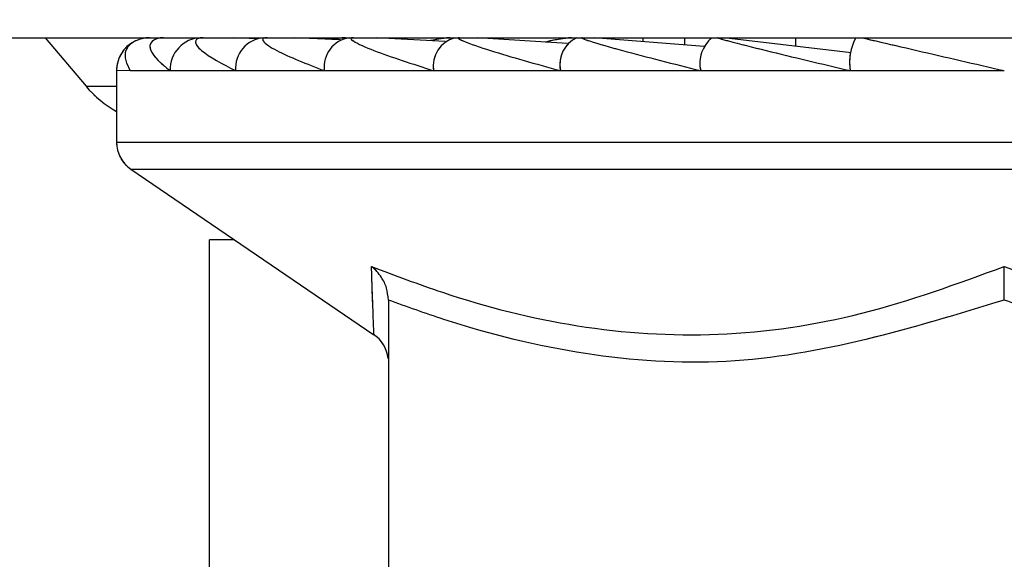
# Paper-space layout 'Sheet9' of a CAD drawing. Header units: inches. Extents: x 2.34 to 9.39, y 0.52 to 7.47.
# Tile 9 of 32: x 4.1972 to 4.2221, y 2.3618 to 2.3755. Entities that reach past the tile are written whole.
import ezdxf

# ---------------------------------------------------------------- set-up
doc = ezdxf.new("R2010")
doc.units = ezdxf.units.IN
doc.header["$MEASUREMENT"] = 0
doc.linetypes.add('PHANTOM', pattern=[0.49999999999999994, 0.25, -0.05, 0.05, -0.05, 0.05, -0.05])
doc.layers.add('FORMAT', color=7, linetype='Continuous')
doc.styles.add('SLDTEXTSTYLE0', font='TXT', dxfattribs={"width": 0.75})
doc.dimstyles.new('SLDDIMSTYLE11', dxfattribs={"dimtxt": 0.1041666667, "dimasz": 0.13, "dimexe": 0, "dimexo": 0.0625, "dimgap": 0.0260416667, "dimtad": 0, "dimtih": 1, "dimtoh": 1, "dimdec": 1, "dimlfac": 18, "dimrnd": 1e-09, "dimzin": 12, "dimdsep": 46, "dimtxsty": 'SLDTEXTSTYLE0', "dimsah": 1, "dimcen": 0.09, "dimadec": 0, "dimazin": 3, "dimtfac": 1, "dimtdec": 1, "dimtofl": 0, "dimtmove": 0, "dimatfit": 3, "dimfxl": 1, "dimfrac": 2, "dimtolj": 1, "dimtzin": 12, "dimarcsym": 0})

# ---------------------------------------------------------------- blocks, each defined once
blk = doc.blocks.new('_D_76')
at = {"layer": 'FORMAT', "color": 7}
for p, q in [((5.9691685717, 6.7509256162), (3.1807116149, 6.7509256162)), ((3.3057116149, 6.7509256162), (3.3057116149, 5.1785009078)), ((3.1517764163, 5.1573782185), (3.1200923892, 5.1573782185)), ((3.1200923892, 5.1573782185), (3.1200923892, 4.9918689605)), ((3.4596467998, 5.1573782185), (3.4913308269, 5.1573782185)), ((3.4913308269, 5.1573782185), (3.4913308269, 4.9918689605)), ((3.1200923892, 4.9918689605), (3.1517764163, 4.9918689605)), ((3.4913308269, 4.9918689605), (3.4596467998, 4.9918689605)), ((3.3057116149, 1.986126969), (3.3057116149, 4.8318573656)), ((4.0575565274, 1.986126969), (3.1807116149, 1.986126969))]:
    blk.add_line(p, q, dxfattribs=at)
for points in [[(3.3057116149, 6.7509256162), (3.2857116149, 6.6209256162), (3.3257116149, 6.6209256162)], [(3.3057116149, 1.986126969), (3.3257116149, 2.116126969), (3.2857116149, 2.116126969)]]:
    blk.add_solid(points, dxfattribs=at)
at = {"layer": 'FORMAT', "color": 7, "char_height": 0.1041666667, "attachment_point": 1, "style": 'SLDTEXTSTYLE0'}
for s, insert in [('2178', (3.1517764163, 5.1261468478)), ('85.8', (3.1710665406, 4.9661352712))]:
    blk.add_mtext(s, dxfattribs=dict(at, insert=insert))
blk = doc.blocks.new('_D_78')
at = {"layer": 'FORMAT', "color": 7}
for p, q in [((4.8515722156, 5.7140035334), (3.5529575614, 5.7140035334)), ((3.6779575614, 5.7140035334), (3.6779575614, 4.5406452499)), ((3.5240223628, 4.5195225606), (3.4923383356, 4.5195225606)), ((3.4923383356, 4.5195225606), (3.4923383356, 4.3540133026)), ((3.8318927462, 4.5195225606), (3.8635767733, 4.5195225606)), ((3.8635767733, 4.5195225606), (3.8635767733, 4.3540133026)), ((3.4923383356, 4.3540133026), (3.5240223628, 4.3540133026)), ((3.8635767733, 4.3540133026), (3.8318927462, 4.3540133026)), ((3.6779575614, 1.986126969), (3.6779575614, 4.1940017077)), ((4.0575565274, 1.986126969), (3.5529575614, 1.986126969))]:
    blk.add_line(p, q, dxfattribs=at)
for points in [[(3.6779575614, 5.7140035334), (3.6579575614, 5.5840035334), (3.6979575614, 5.5840035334)], [(3.6779575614, 1.986126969), (3.6979575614, 2.116126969), (3.6579575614, 2.116126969)]]:
    blk.add_solid(points, dxfattribs=at)
at = {"layer": 'FORMAT', "color": 7, "char_height": 0.1041666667, "attachment_point": 1, "style": 'SLDTEXTSTYLE0'}
for s, insert in [('1704', (3.5240223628, 4.4882911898)), ('67.1', (3.543312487, 4.3282796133))]:
    blk.add_mtext(s, dxfattribs=dict(at, insert=insert))

psp = doc.layouts.new('Sheet9')

# ---------------------------------------------------------------- linework, layer by layer
at = {"color": 7, "linetype": 'Continuous', "lineweight": 25}
for p, q in [((4.1839454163, 2.3750158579), (4.4061676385, 2.3750158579)), ((4.1978343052, 2.3750158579), (4.1988663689, 2.3737858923)), ((4.2031995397, 2.3749905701), (4.2026068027, 2.3750158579)), ((4.2053151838, 2.3749613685), (4.2041380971, 2.3750158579)), ((4.2079685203, 2.3749241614), (4.206216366, 2.3750158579)), ((4.2110730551, 2.3748727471), (4.2087784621, 2.3750158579)), ((4.2145351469, 2.3747922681), (4.2117465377, 2.3750158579)), ((4.2122003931, 2.3750158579), (4.2122003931, 2.3749794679)), ((4.2129795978, 2.3750158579), (4.2129795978, 2.3749169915)), ((4.2140371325, 2.3750158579), (4.2140371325, 2.3748321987)), ((4.2182562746, 2.3746377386), (4.2150304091, 2.3750158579)), ((4.2168511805, 2.3750158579), (4.2168511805, 2.3748024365)), ((4.1996398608, 2.3741825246), (4.1996398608, 2.3723712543)), ((4.1999816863, 2.3741825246), (4.2009967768, 2.3741825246)), ((4.2009967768, 2.3741825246), (4.2026542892, 2.3741825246)), ((4.2026542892, 2.3741825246), (4.2049038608, 2.3741825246)), ((4.2049038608, 2.3741825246), (4.2076771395, 2.3741825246)), ((4.2076771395, 2.3741825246), (4.2108898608, 2.3741825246)), ((4.2108898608, 2.3741825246), (4.2144444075, 2.3741825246)), ((4.2144444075, 2.3741825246), (4.2182327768, 2.3741825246)), ((4.2182327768, 2.3741825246), (4.2221398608, 2.3741825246)), ((4.1988663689, 2.3737858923), (4.1996398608, 2.3737858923)), ((4.1996398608, 2.3723712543), (4.2446398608, 2.3723712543)), ((4.2000040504, 2.3716825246), (4.2061611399, 2.3674884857)), ((4.2000040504, 2.3716825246), (4.2442756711, 2.3716825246)), ((4.2019923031, 2.3560038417), (4.2019923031, 2.3698927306)), ((4.2026315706, 2.3698927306), (4.2019923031, 2.3698927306)), ((4.2065287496, 2.3683695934), (4.2065287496, 2.3547435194))]:
    psp.add_line(p, q, dxfattribs=at)
at = {"color": 7, "linetype": 'PHANTOM', "lineweight": 18}
for p, q in [((4.1839454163, 2.3750158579), (4.4061676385, 2.3750158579)), ((4.1839454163, 2.3750158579), (4.4061676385, 2.3750158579)), ((4.1839454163, 2.3750158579), (4.4061676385, 2.3750158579)), ((4.1978343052, 2.3750158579), (4.1988663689, 2.3737858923)), ((4.1978343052, 2.3750158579), (4.1988663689, 2.3737858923)), ((4.1978343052, 2.3750158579), (4.1988663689, 2.3737858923)), ((4.2031995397, 2.3749905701), (4.2026068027, 2.3750158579)), ((4.2031995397, 2.3749905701), (4.2026068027, 2.3750158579)), ((4.2031995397, 2.3749905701), (4.2026068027, 2.3750158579)), ((4.2053151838, 2.3749613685), (4.2041380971, 2.3750158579)), ((4.2053151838, 2.3749613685), (4.2041380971, 2.3750158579)), ((4.2053151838, 2.3749613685), (4.2041380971, 2.3750158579)), ((4.2079685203, 2.3749241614), (4.206216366, 2.3750158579)), ((4.2079685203, 2.3749241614), (4.206216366, 2.3750158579)), ((4.2079685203, 2.3749241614), (4.206216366, 2.3750158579)), ((4.2110730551, 2.3748727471), (4.2087784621, 2.3750158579)), ((4.2110730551, 2.3748727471), (4.2087784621, 2.3750158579)), ((4.2110730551, 2.3748727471), (4.2087784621, 2.3750158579)), ((4.2145351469, 2.3747922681), (4.2117465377, 2.3750158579)), ((4.2145351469, 2.3747922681), (4.2117465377, 2.3750158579)), ((4.2145351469, 2.3747922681), (4.2117465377, 2.3750158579)), ((4.2122003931, 2.3750158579), (4.2122003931, 2.3749794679)), ((4.2122003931, 2.3750158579), (4.2122003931, 2.3749794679)), ((4.2122003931, 2.3750158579), (4.2122003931, 2.3749794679)), ((4.2129795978, 2.3750158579), (4.2129795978, 2.3749169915)), ((4.2129795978, 2.3750158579), (4.2129795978, 2.3749169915)), ((4.2129795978, 2.3750158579), (4.2129795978, 2.3749169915)), ((4.2140371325, 2.3750158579), (4.2140371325, 2.3748321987)), ((4.2140371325, 2.3750158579), (4.2140371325, 2.3748321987)), ((4.2140371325, 2.3750158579), (4.2140371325, 2.3748321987)), ((4.2182562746, 2.3746377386), (4.2150304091, 2.3750158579)), ((4.2182562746, 2.3746377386), (4.2150304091, 2.3750158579)), ((4.2182562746, 2.3746377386), (4.2150304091, 2.3750158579)), ((4.2168511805, 2.3750158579), (4.2168511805, 2.3748024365)), ((4.2168511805, 2.3750158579), (4.2168511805, 2.3748024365)), ((4.2168511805, 2.3750158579), (4.2168511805, 2.3748024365)), ((4.1996398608, 2.3741825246), (4.1996398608, 2.3723712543)), ((4.1996398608, 2.3741825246), (4.1999816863, 2.3741825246)), ((4.1996398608, 2.3741825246), (4.1996398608, 2.3723712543)), ((4.1996398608, 2.3741825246), (4.1999816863, 2.3741825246)), ((4.1996398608, 2.3741825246), (4.1996398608, 2.3723712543)), ((4.1996398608, 2.3741825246), (4.1999816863, 2.3741825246)), ((4.1999816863, 2.3741825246), (4.2009967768, 2.3741825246)), ((4.1999816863, 2.3741825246), (4.2009967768, 2.3741825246)), ((4.1999816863, 2.3741825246), (4.2009967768, 2.3741825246)), ((4.2009967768, 2.3741825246), (4.2026542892, 2.3741825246)), ((4.2009967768, 2.3741825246), (4.2026542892, 2.3741825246)), ((4.2009967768, 2.3741825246), (4.2026542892, 2.3741825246)), ((4.2026542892, 2.3741825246), (4.2049038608, 2.3741825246)), ((4.2026542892, 2.3741825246), (4.2049038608, 2.3741825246)), ((4.2026542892, 2.3741825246), (4.2049038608, 2.3741825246)), ((4.2049038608, 2.3741825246), (4.2076771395, 2.3741825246)), ((4.2049038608, 2.3741825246), (4.2076771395, 2.3741825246)), ((4.2049038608, 2.3741825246), (4.2076771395, 2.3741825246)), ((4.2076771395, 2.3741825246), (4.2108898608, 2.3741825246)), ((4.2076771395, 2.3741825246), (4.2108898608, 2.3741825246)), ((4.2076771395, 2.3741825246), (4.2108898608, 2.3741825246)), ((4.2108898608, 2.3741825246), (4.2144444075, 2.3741825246)), ((4.2108898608, 2.3741825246), (4.2144444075, 2.3741825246)), ((4.2108898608, 2.3741825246), (4.2144444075, 2.3741825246)), ((4.2144444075, 2.3741825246), (4.2182327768, 2.3741825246)), ((4.2144444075, 2.3741825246), (4.2182327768, 2.3741825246)), ((4.2144444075, 2.3741825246), (4.2182327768, 2.3741825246)), ((4.2182327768, 2.3741825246), (4.2221398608, 2.3741825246)), ((4.2182327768, 2.3741825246), (4.2221398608, 2.3741825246)), ((4.2182327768, 2.3741825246), (4.2221398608, 2.3741825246)), ((4.1988663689, 2.3737858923), (4.1996398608, 2.3737858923)), ((4.1988663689, 2.3737858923), (4.1996398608, 2.3737858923)), ((4.1988663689, 2.3737858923), (4.1996398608, 2.3737858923)), ((4.1996398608, 2.3723712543), (4.2446398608, 2.3723712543)), ((4.1996398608, 2.3723712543), (4.2446398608, 2.3723712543)), ((4.1996398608, 2.3723712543), (4.2446398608, 2.3723712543)), ((4.2000040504, 2.3716825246), (4.2061611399, 2.3674884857)), ((4.2000040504, 2.3716825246), (4.2442756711, 2.3716825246)), ((4.2000040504, 2.3716825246), (4.2061611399, 2.3674884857)), ((4.2000040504, 2.3716825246), (4.2442756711, 2.3716825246)), ((4.2000040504, 2.3716825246), (4.2061611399, 2.3674884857)), ((4.2000040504, 2.3716825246), (4.2442756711, 2.3716825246)), ((4.2019923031, 2.3560038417), (4.2019923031, 2.3698927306)), ((4.2026315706, 2.3698927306), (4.2019923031, 2.3698927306)), ((4.2019923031, 2.3560038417), (4.2019923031, 2.3698927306)), ((4.2026315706, 2.3698927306), (4.2019923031, 2.3698927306)), ((4.2019923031, 2.3560038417), (4.2019923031, 2.3698927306)), ((4.2026315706, 2.3698927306), (4.2019923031, 2.3698927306)), ((4.2065287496, 2.3683695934), (4.2065287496, 2.3547435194)), ((4.2065287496, 2.3683695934), (4.2065287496, 2.3547435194)), ((4.2065287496, 2.3683695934), (4.2065287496, 2.3547435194))]:
    psp.add_line(p, q, dxfattribs=at)
at = {"color": 7, "linetype": 'Continuous', "lineweight": 25}
for centre, radius, start, end in [((4.2004731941, 2.3741825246), 0.0008333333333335, 117.2403338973, 180), ((4.2018057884, 2.3742068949), 0.0008093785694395, 91.8362067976, 181.7254354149), ((4.2034361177, 2.3742346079), 0.0007835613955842, 94.4019496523, 183.8112610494), ((4.2056545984, 2.3742686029), 0.0007556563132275, 98.5516865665, 186.5408743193), ((4.2084029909, 2.3743047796), 0.0007360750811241, 104.9746006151, 189.5605849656), ((4.2116190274, 2.3743387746), 0.0007457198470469, 114.7751405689, 192.0947570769), ((4.215267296, 2.3743664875), 0.0008432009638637, 129.6348606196, 192.6016969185), ((4.2195410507, 2.3743845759), 0.0013237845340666, 151.5183868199, 188.7794609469), ((4.2009942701, 2.3755714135), 0.002777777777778, 220, 240.8178710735), ((4.2004731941, 2.3723712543), 0.0008333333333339, 180, 235.7383925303), ((4.2056955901, 2.3668017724), 0.0008331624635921, 5.7006729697, 57.2272312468)]:
    psp.add_arc(centre, radius, start, end, dxfattribs=at)
at = {"color": 7, "linetype": 'PHANTOM', "lineweight": 18}
for centre, radius, start, end in [((4.2004731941, 2.3741825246), 0.0008333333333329, 117.2403338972, 180), ((4.2004731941, 2.3741825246), 0.0008333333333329, 117.2403338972, 180), ((4.2004731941, 2.3741825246), 0.0008333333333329, 117.2403338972, 180), ((4.2018057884, 2.3742068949), 0.0008093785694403, 91.8362067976, 181.7254354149), ((4.2018057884, 2.3742068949), 0.0008093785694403, 91.8362067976, 181.7254354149), ((4.2018057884, 2.3742068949), 0.0008093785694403, 91.8362067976, 181.7254354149), ((4.2034361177, 2.3742346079), 0.0007835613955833, 94.4019496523, 183.8112610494), ((4.2034361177, 2.3742346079), 0.0007835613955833, 94.4019496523, 183.8112610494), ((4.2034361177, 2.3742346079), 0.0007835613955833, 94.4019496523, 183.8112610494), ((4.2056545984, 2.3742686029), 0.0007556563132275, 98.5516865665, 186.5408743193), ((4.2056545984, 2.3742686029), 0.0007556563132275, 98.5516865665, 186.5408743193), ((4.2056545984, 2.3742686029), 0.0007556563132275, 98.5516865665, 186.5408743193), ((4.2084029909, 2.3743047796), 0.0007360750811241, 104.9746006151, 189.5605849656), ((4.2084029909, 2.3743047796), 0.0007360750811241, 104.9746006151, 189.5605849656), ((4.2084029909, 2.3743047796), 0.0007360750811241, 104.9746006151, 189.5605849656), ((4.2116190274, 2.3743387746), 0.0007457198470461, 114.7751405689, 192.094757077), ((4.2116190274, 2.3743387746), 0.0007457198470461, 114.7751405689, 192.094757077), ((4.2116190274, 2.3743387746), 0.0007457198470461, 114.7751405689, 192.094757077), ((4.215267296, 2.3743664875), 0.0008432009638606, 129.6348606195, 192.6016969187), ((4.215267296, 2.3743664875), 0.0008432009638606, 129.6348606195, 192.6016969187), ((4.215267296, 2.3743664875), 0.0008432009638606, 129.6348606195, 192.6016969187), ((4.2195410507, 2.3743845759), 0.0013237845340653, 151.5183868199, 188.779460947), ((4.2195410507, 2.3743845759), 0.0013237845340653, 151.5183868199, 188.779460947), ((4.2195410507, 2.3743845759), 0.0013237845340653, 151.5183868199, 188.779460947), ((4.2009942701, 2.3755714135), 0.002777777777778, 220, 240.8178710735), ((4.2009942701, 2.3755714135), 0.002777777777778, 220, 240.8178710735), ((4.2009942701, 2.3755714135), 0.002777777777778, 220, 240.8178710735), ((4.2004731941, 2.3723712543), 0.0008333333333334, 180, 235.7383925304), ((4.2004731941, 2.3723712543), 0.0008333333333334, 180, 235.7383925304), ((4.2004731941, 2.3723712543), 0.0008333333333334, 180, 235.7383925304), ((4.2056955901, 2.3668017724), 0.0008331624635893, 5.7006729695, 57.2272312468), ((4.2056955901, 2.3668017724), 0.0008331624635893, 5.7006729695, 57.2272312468), ((4.2056955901, 2.3668017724), 0.0008331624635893, 5.7006729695, 57.2272312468)]:
    psp.add_arc(centre, radius, start, end, dxfattribs=at)
at = {"color": 7, "linetype": 'Continuous', "lineweight": 25}
for points, knots in [([(4.200473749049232, 2.375015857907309), (4.200468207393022, 2.375015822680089), (4.200436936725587, 2.375015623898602), (4.200368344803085, 2.375010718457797), (4.200234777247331, 2.374986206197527), (4.199995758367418, 2.37488495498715), (4.199775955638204, 2.374613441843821), (4.199899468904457, 2.37435473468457), (4.199981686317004, 2.374182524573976)], [0, 0, 0, 0, 0.0042220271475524, 0.0238242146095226, 0.0559055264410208, 0.1434785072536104, 0.4298508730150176, 1, 1, 1, 1]), ([(4.200829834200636, 2.375015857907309), (4.200824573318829, 2.375015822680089), (4.200794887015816, 2.375015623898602), (4.200733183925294, 2.375010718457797), (4.200624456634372, 2.374986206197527), (4.200473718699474, 2.374884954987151), (4.200471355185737, 2.374613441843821), (4.200786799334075, 2.37435473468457), (4.200996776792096, 2.374182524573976)], [0, 0, 0, 0, 0.0042220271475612, 0.0238242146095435, 0.0559055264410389, 0.1434785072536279, 0.4298508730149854, 1, 1, 1, 1]), ([(4.201833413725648, 2.375015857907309), (4.201828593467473, 2.375015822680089), (4.201801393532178, 2.375015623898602), (4.201748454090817, 2.375010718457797), (4.201667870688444, 2.374986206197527), (4.201609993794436, 2.37488495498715), (4.201825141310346, 2.374613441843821), (4.202322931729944, 2.374354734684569), (4.202654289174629, 2.374182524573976)], [0, 0, 0, 0, 0.004222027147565, 0.0238242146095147, 0.0559055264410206, 0.1434785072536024, 0.429850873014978, 0.9999999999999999, 0.9999999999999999, 0.9999999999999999, 0.9999999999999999]), ([(4.203453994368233, 2.375015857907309), (4.203449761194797, 2.375015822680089), (4.203425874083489, 2.375015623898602), (4.203383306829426, 2.375010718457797), (4.203333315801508, 2.374986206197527), (4.203370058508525, 2.374884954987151), (4.203796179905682, 2.374613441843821), (4.204461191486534, 2.374354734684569), (4.204903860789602, 2.374182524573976)], [0, 0, 0, 0, 0.0042220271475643, 0.0238242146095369, 0.0559055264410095, 0.1434785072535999, 0.4298508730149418, 1, 1, 1, 1]), ([(4.205442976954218, 2.375015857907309), (4.205438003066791, 2.375015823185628), (4.205409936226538, 2.375015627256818), (4.205335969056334, 2.375010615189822), (4.20521946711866, 2.37499628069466), (4.205139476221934, 2.374979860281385), (4.205098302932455, 2.374971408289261)], [0, 0, 0, 0, 0.0469459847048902, 0.2649085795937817, 0.621630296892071, 0.9999999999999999, 0.9999999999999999, 0.9999999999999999, 0.9999999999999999]), ([(4.205642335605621, 2.375015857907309), (4.205638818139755, 2.375015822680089), (4.205618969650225, 2.375015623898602), (4.205588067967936, 2.375010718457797), (4.205570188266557, 2.374986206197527), (4.205700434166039, 2.37488495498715), (4.206324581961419, 2.374613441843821), (4.207136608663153, 2.37435473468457), (4.207677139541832, 2.374182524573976)], [0, 0, 0, 0, 0.0042220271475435, 0.0238242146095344, 0.0559055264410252, 0.1434785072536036, 0.4298508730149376, 1, 1, 1, 1]), ([(4.208094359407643, 2.375015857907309), (4.208089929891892, 2.375015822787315), (4.208064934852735, 2.375015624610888), (4.207995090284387, 2.37501069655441), (4.207826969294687, 2.374988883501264), (4.207691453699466, 2.374962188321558), (4.207597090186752, 2.37494359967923)], [0, 0, 0, 0, 0.0326102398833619, 0.1840142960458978, 0.4318050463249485, 0.9999999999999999, 0.9999999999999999, 0.9999999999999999, 0.9999999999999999]), ([(4.208331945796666, 2.375015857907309), (4.208329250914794, 2.375015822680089), (4.208314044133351, 2.375015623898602), (4.208295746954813, 2.375010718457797), (4.208310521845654, 2.374986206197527), (4.208530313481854, 2.374884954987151), (4.209333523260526, 2.374613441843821), (4.210267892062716, 2.374354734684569), (4.210889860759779, 2.374182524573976)], [0, 0, 0, 0, 0.0042220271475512, 0.0238242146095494, 0.0559055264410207, 0.1434785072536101, 0.4298508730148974, 1, 1, 1, 1]), ([(4.211172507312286, 2.375015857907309), (4.211168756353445, 2.37501582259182), (4.211147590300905, 2.375015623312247), (4.21108407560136, 2.375010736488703), (4.210904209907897, 2.374986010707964), (4.210697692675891, 2.374950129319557), (4.210550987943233, 2.374916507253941), (4.210512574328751, 2.374907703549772)], [0, 0, 0, 0, 0.024189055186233, 0.1364949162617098, 0.320296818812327, 0.8220244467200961, 1, 1, 1, 1]), ([(4.211441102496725, 2.375015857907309), (4.211439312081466, 2.375015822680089), (4.211429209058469, 2.375015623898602), (4.211424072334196, 2.375010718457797), (4.211471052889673, 2.374986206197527), (4.211773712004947, 2.374884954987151), (4.212731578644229, 2.374613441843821), (4.213759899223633, 2.374354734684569), (4.214444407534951, 2.374182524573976)], [0, 0, 0, 0, 0.0042220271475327, 0.0238242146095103, 0.0559055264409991, 0.1434785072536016, 0.429850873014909, 0.9999999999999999, 0.9999999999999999, 0.9999999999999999, 0.9999999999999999]), ([(4.214875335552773, 2.375015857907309), (4.21487450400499, 2.375015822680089), (4.214869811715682, 2.375015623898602), (4.21487799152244, 2.375010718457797), (4.214955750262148, 2.374986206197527), (4.215332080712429, 2.37488495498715), (4.216415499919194, 2.374613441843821), (4.217506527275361, 2.374354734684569), (4.218232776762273, 2.374182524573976)], [0, 0, 0, 0, 0.004222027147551, 0.0238242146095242, 0.0559055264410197, 0.1434785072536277, 0.4298508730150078, 0.9999999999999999, 0.9999999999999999, 0.9999999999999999, 0.9999999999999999]), ([(4.21853029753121, 2.375015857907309), (4.218530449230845, 2.375015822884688), (4.218531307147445, 2.375015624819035), (4.218552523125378, 2.375010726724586), (4.218658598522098, 2.374986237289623), (4.219096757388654, 2.374885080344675), (4.220272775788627, 2.374613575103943), (4.221393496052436, 2.37435483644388), (4.222139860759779, 2.374182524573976)], [0, 0, 0, 0, 0.0042096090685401, 0.0238068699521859, 0.0558732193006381, 0.1433806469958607, 0.4295182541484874, 1, 1, 1, 1]), ([(4.206101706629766, 2.369219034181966), (4.206698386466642, 2.368992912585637), (4.208404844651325, 2.368346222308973), (4.211336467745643, 2.367603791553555), (4.214930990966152, 2.367376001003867), (4.218587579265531, 2.367917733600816), (4.220946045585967, 2.368781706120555), (4.222139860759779, 2.369219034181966)], [0, 0, 0, 0, 0.1143716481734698, 0.3270940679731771, 0.5448864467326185, 0.7696293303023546, 1, 1, 1, 1]), ([(4.206528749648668, 2.368369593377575), (4.206518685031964, 2.368472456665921), (4.206498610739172, 2.368677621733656), (4.206349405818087, 2.368974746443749), (4.206199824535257, 2.369141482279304), (4.20610378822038, 2.369217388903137), (4.206101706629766, 2.369219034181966)], [0, 0, 0, 0, 0.3025166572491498, 0.6033819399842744, 0.9914032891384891, 1, 1, 1, 1]), ([(4.206162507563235, 2.3675401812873), (4.206152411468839, 2.367767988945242), (4.206139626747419, 2.368056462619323), (4.206108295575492, 2.369017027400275), (4.206101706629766, 2.369219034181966)], [0, 0, 0, 0, 0.7896999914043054, 1, 1, 1, 1]), ([(4.222139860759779, 2.369219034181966), (4.2227291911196, 2.368992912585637), (4.224414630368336, 2.368346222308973), (4.227316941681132, 2.367603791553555), (4.230901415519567, 2.367376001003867), (4.234581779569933, 2.367917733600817), (4.236969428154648, 2.368781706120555), (4.238178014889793, 2.369219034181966)], [0, 0, 0, 0, 0.1143716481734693, 0.3270940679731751, 0.5448864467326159, 0.7696293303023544, 1, 1, 1, 1]), ([(4.222139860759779, 2.368369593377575), (4.222139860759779, 2.368472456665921), (4.222139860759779, 2.368677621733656), (4.222139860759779, 2.36897474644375), (4.222139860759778, 2.369141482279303), (4.222139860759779, 2.369217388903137), (4.222139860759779, 2.369219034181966)], [0, 0, 0, 0, 0.3025166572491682, 0.6033819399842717, 0.9914032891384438, 0.9999999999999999, 0.9999999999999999, 0.9999999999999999, 0.9999999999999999]), ([(4.222139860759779, 2.368369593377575), (4.21980694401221, 2.367655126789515), (4.21631272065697, 2.366585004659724), (4.211476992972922, 2.366916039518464), (4.208629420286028, 2.367608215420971), (4.20699605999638, 2.368200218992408), (4.206528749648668, 2.368369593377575)], [0, 0, 0, 0, 0.4518067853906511, 0.6767124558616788, 0.9075062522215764, 1, 1, 1, 1]), ([(4.237750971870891, 2.368369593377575), (4.235418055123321, 2.367655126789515), (4.23192383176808, 2.366585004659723), (4.227088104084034, 2.366916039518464), (4.22424053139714, 2.367608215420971), (4.222607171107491, 2.368200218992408), (4.222139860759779, 2.368369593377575)], [0, 0, 0, 0, 0.4518067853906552, 0.6767124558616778, 0.9075062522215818, 1, 1, 1, 1]), ([(4.20616427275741, 2.367493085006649), (4.20616441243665, 2.367489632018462), (4.206164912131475, 2.367477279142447), (4.206163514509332, 2.36751384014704), (4.206162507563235, 2.3675401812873)], [0, 0, 0, 0, 0.2795290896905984, 1, 1, 1, 1])]:
    psp.add_open_spline(points, degree=3, knots=knots, dxfattribs=at)
at = {"color": 7, "linetype": 'PHANTOM', "lineweight": 18}
for points, knots in [([(4.200473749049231, 2.375015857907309), (4.200468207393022, 2.375015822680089), (4.200436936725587, 2.375015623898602), (4.200368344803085, 2.375010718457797), (4.200234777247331, 2.374986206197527), (4.199995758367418, 2.37488495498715), (4.199775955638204, 2.374613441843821), (4.199899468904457, 2.37435473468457), (4.199981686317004, 2.374182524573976)], [0, 0, 0, 0, 0.0042220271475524, 0.0238242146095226, 0.0559055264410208, 0.1434785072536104, 0.4298508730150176, 1, 1, 1, 1]), ([(4.200473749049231, 2.375015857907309), (4.200468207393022, 2.375015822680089), (4.200436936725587, 2.375015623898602), (4.200368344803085, 2.375010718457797), (4.200234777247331, 2.374986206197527), (4.199995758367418, 2.37488495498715), (4.199775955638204, 2.374613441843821), (4.199899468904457, 2.37435473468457), (4.199981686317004, 2.374182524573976)], [0, 0, 0, 0, 0.0042220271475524, 0.0238242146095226, 0.0559055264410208, 0.1434785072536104, 0.4298508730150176, 1, 1, 1, 1]), ([(4.200473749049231, 2.375015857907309), (4.200468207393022, 2.375015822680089), (4.200436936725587, 2.375015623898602), (4.200368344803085, 2.375010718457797), (4.200234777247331, 2.374986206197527), (4.199995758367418, 2.37488495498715), (4.199775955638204, 2.374613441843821), (4.199899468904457, 2.37435473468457), (4.199981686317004, 2.374182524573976)], [0, 0, 0, 0, 0.0042220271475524, 0.0238242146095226, 0.0559055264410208, 0.1434785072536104, 0.4298508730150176, 1, 1, 1, 1]), ([(4.200829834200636, 2.375015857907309), (4.200824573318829, 2.375015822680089), (4.200794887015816, 2.375015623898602), (4.200733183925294, 2.375010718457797), (4.200624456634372, 2.374986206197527), (4.200473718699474, 2.374884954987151), (4.200471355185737, 2.374613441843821), (4.200786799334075, 2.37435473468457), (4.200996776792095, 2.374182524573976)], [0, 0, 0, 0, 0.0042220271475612, 0.0238242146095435, 0.0559055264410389, 0.1434785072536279, 0.4298508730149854, 1, 1, 1, 1]), ([(4.200829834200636, 2.375015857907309), (4.200824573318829, 2.375015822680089), (4.200794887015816, 2.375015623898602), (4.200733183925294, 2.375010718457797), (4.200624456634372, 2.374986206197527), (4.200473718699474, 2.374884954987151), (4.200471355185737, 2.374613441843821), (4.200786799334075, 2.37435473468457), (4.200996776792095, 2.374182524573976)], [0, 0, 0, 0, 0.0042220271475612, 0.0238242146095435, 0.0559055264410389, 0.1434785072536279, 0.4298508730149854, 1, 1, 1, 1]), ([(4.200829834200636, 2.375015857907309), (4.200824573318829, 2.375015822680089), (4.200794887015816, 2.375015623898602), (4.200733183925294, 2.375010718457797), (4.200624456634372, 2.374986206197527), (4.200473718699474, 2.374884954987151), (4.200471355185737, 2.374613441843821), (4.200786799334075, 2.37435473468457), (4.200996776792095, 2.374182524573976)], [0, 0, 0, 0, 0.0042220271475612, 0.0238242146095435, 0.0559055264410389, 0.1434785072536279, 0.4298508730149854, 1, 1, 1, 1]), ([(4.201833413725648, 2.375015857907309), (4.201828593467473, 2.375015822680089), (4.201801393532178, 2.375015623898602), (4.201748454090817, 2.375010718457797), (4.201667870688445, 2.374986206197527), (4.201609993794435, 2.37488495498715), (4.201825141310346, 2.374613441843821), (4.202322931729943, 2.374354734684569), (4.202654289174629, 2.374182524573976)], [0, 0, 0, 0, 0.004222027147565, 0.0238242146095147, 0.0559055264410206, 0.1434785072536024, 0.429850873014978, 0.9999999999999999, 0.9999999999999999, 0.9999999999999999, 0.9999999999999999]), ([(4.201833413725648, 2.375015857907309), (4.201828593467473, 2.375015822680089), (4.201801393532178, 2.375015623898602), (4.201748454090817, 2.375010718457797), (4.201667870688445, 2.374986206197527), (4.201609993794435, 2.37488495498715), (4.201825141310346, 2.374613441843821), (4.202322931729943, 2.374354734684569), (4.202654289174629, 2.374182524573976)], [0, 0, 0, 0, 0.004222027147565, 0.0238242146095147, 0.0559055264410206, 0.1434785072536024, 0.429850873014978, 0.9999999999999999, 0.9999999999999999, 0.9999999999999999, 0.9999999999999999]), ([(4.201833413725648, 2.375015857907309), (4.201828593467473, 2.375015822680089), (4.201801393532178, 2.375015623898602), (4.201748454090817, 2.375010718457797), (4.201667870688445, 2.374986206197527), (4.201609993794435, 2.37488495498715), (4.201825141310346, 2.374613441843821), (4.202322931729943, 2.374354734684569), (4.202654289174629, 2.374182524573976)], [0, 0, 0, 0, 0.004222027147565, 0.0238242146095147, 0.0559055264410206, 0.1434785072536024, 0.429850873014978, 0.9999999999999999, 0.9999999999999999, 0.9999999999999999, 0.9999999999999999]), ([(4.203453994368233, 2.375015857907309), (4.203449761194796, 2.375015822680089), (4.203425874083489, 2.375015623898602), (4.203383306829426, 2.375010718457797), (4.203333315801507, 2.374986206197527), (4.203370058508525, 2.374884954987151), (4.203796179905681, 2.374613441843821), (4.204461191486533, 2.374354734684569), (4.204903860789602, 2.374182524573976)], [0, 0, 0, 0, 0.0042220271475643, 0.0238242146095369, 0.0559055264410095, 0.1434785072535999, 0.4298508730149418, 1, 1, 1, 1]), ([(4.203453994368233, 2.375015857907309), (4.203449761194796, 2.375015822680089), (4.203425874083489, 2.375015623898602), (4.203383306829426, 2.375010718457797), (4.203333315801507, 2.374986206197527), (4.203370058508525, 2.374884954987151), (4.203796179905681, 2.374613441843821), (4.204461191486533, 2.374354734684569), (4.204903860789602, 2.374182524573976)], [0, 0, 0, 0, 0.0042220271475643, 0.0238242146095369, 0.0559055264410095, 0.1434785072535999, 0.4298508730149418, 1, 1, 1, 1]), ([(4.203453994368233, 2.375015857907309), (4.203449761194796, 2.375015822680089), (4.203425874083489, 2.375015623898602), (4.203383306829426, 2.375010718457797), (4.203333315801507, 2.374986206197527), (4.203370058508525, 2.374884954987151), (4.203796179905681, 2.374613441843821), (4.204461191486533, 2.374354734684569), (4.204903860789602, 2.374182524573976)], [0, 0, 0, 0, 0.0042220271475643, 0.0238242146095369, 0.0559055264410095, 0.1434785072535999, 0.4298508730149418, 1, 1, 1, 1]), ([(4.205442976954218, 2.375015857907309), (4.205438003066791, 2.375015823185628), (4.205409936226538, 2.375015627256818), (4.205335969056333, 2.375010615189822), (4.20521946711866, 2.37499628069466), (4.205139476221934, 2.374979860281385), (4.205098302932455, 2.374971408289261)], [0, 0, 0, 0, 0.0469459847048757, 0.2649085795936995, 0.6216302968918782, 0.9999999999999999, 0.9999999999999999, 0.9999999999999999, 0.9999999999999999]), ([(4.205442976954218, 2.375015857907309), (4.205438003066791, 2.375015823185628), (4.205409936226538, 2.375015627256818), (4.205335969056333, 2.375010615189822), (4.20521946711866, 2.37499628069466), (4.205139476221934, 2.374979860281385), (4.205098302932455, 2.374971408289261)], [0, 0, 0, 0, 0.0469459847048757, 0.2649085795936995, 0.6216302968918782, 0.9999999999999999, 0.9999999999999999, 0.9999999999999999, 0.9999999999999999]), ([(4.205442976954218, 2.375015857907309), (4.205438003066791, 2.375015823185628), (4.205409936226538, 2.375015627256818), (4.205335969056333, 2.375010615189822), (4.20521946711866, 2.37499628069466), (4.205139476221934, 2.374979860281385), (4.205098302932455, 2.374971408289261)], [0, 0, 0, 0, 0.0469459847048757, 0.2649085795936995, 0.6216302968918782, 0.9999999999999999, 0.9999999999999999, 0.9999999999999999, 0.9999999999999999]), ([(4.20564233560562, 2.375015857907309), (4.205638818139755, 2.375015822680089), (4.205618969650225, 2.375015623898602), (4.205588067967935, 2.375010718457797), (4.205570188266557, 2.374986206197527), (4.205700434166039, 2.37488495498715), (4.206324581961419, 2.374613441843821), (4.207136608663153, 2.37435473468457), (4.207677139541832, 2.374182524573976)], [0, 0, 0, 0, 0.0042220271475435, 0.0238242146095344, 0.0559055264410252, 0.1434785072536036, 0.4298508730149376, 1, 1, 1, 1]), ([(4.20564233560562, 2.375015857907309), (4.205638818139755, 2.375015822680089), (4.205618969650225, 2.375015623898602), (4.205588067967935, 2.375010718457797), (4.205570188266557, 2.374986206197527), (4.205700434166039, 2.37488495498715), (4.206324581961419, 2.374613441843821), (4.207136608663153, 2.37435473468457), (4.207677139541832, 2.374182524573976)], [0, 0, 0, 0, 0.0042220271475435, 0.0238242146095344, 0.0559055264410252, 0.1434785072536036, 0.4298508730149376, 1, 1, 1, 1]), ([(4.20564233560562, 2.375015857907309), (4.205638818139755, 2.375015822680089), (4.205618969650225, 2.375015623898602), (4.205588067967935, 2.375010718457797), (4.205570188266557, 2.374986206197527), (4.205700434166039, 2.37488495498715), (4.206324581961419, 2.374613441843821), (4.207136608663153, 2.37435473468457), (4.207677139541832, 2.374182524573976)], [0, 0, 0, 0, 0.0042220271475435, 0.0238242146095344, 0.0559055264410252, 0.1434785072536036, 0.4298508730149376, 1, 1, 1, 1]), ([(4.208094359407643, 2.375015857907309), (4.208089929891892, 2.375015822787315), (4.208064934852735, 2.375015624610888), (4.207995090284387, 2.37501069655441), (4.207826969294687, 2.374988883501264), (4.207691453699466, 2.374962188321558), (4.207597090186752, 2.37494359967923)], [0, 0, 0, 0, 0.032610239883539, 0.1840142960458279, 0.4318050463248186, 1, 1, 1, 1]), ([(4.208094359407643, 2.375015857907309), (4.208089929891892, 2.375015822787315), (4.208064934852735, 2.375015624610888), (4.207995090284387, 2.37501069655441), (4.207826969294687, 2.374988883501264), (4.207691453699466, 2.374962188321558), (4.207597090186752, 2.37494359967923)], [0, 0, 0, 0, 0.032610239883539, 0.1840142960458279, 0.4318050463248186, 1, 1, 1, 1]), ([(4.208094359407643, 2.375015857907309), (4.208089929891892, 2.375015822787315), (4.208064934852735, 2.375015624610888), (4.207995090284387, 2.37501069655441), (4.207826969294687, 2.374988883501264), (4.207691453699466, 2.374962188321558), (4.207597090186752, 2.37494359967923)], [0, 0, 0, 0, 0.032610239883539, 0.1840142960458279, 0.4318050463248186, 1, 1, 1, 1]), ([(4.208331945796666, 2.375015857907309), (4.208329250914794, 2.375015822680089), (4.20831404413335, 2.375015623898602), (4.208295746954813, 2.375010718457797), (4.208310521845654, 2.374986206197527), (4.208530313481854, 2.374884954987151), (4.209333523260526, 2.374613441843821), (4.210267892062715, 2.374354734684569), (4.210889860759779, 2.374182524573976)], [0, 0, 0, 0, 0.0042220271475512, 0.0238242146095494, 0.0559055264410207, 0.1434785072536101, 0.4298508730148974, 1, 1, 1, 1]), ([(4.208331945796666, 2.375015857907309), (4.208329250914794, 2.375015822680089), (4.20831404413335, 2.375015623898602), (4.208295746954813, 2.375010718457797), (4.208310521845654, 2.374986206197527), (4.208530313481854, 2.374884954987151), (4.209333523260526, 2.374613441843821), (4.210267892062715, 2.374354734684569), (4.210889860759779, 2.374182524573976)], [0, 0, 0, 0, 0.0042220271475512, 0.0238242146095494, 0.0559055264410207, 0.1434785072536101, 0.4298508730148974, 1, 1, 1, 1]), ([(4.208331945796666, 2.375015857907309), (4.208329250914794, 2.375015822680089), (4.20831404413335, 2.375015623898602), (4.208295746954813, 2.375010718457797), (4.208310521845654, 2.374986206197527), (4.208530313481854, 2.374884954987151), (4.209333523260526, 2.374613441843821), (4.210267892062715, 2.374354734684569), (4.210889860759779, 2.374182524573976)], [0, 0, 0, 0, 0.0042220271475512, 0.0238242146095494, 0.0559055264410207, 0.1434785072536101, 0.4298508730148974, 1, 1, 1, 1]), ([(4.211172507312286, 2.375015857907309), (4.211168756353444, 2.37501582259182), (4.211147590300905, 2.375015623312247), (4.21108407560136, 2.375010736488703), (4.210904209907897, 2.374986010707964), (4.210697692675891, 2.374950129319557), (4.210550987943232, 2.374916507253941), (4.210512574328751, 2.374907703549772)], [0, 0, 0, 0, 0.024189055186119, 0.1364949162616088, 0.3202968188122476, 0.8220244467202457, 1, 1, 1, 1]), ([(4.211172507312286, 2.375015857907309), (4.211168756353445, 2.37501582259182), (4.211147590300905, 2.375015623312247), (4.21108407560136, 2.375010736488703), (4.210904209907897, 2.374986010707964), (4.210697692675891, 2.374950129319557), (4.210550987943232, 2.374916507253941), (4.210512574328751, 2.374907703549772)], [0, 0, 0, 0, 0.0241890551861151, 0.1364949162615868, 0.3202968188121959, 0.8220244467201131, 1, 1, 1, 1]), ([(4.211172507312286, 2.375015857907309), (4.211168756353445, 2.37501582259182), (4.211147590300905, 2.375015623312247), (4.21108407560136, 2.375010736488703), (4.210904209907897, 2.374986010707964), (4.210697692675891, 2.374950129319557), (4.210550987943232, 2.374916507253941), (4.210512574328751, 2.374907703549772)], [0, 0, 0, 0, 0.0241890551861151, 0.1364949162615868, 0.3202968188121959, 0.8220244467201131, 1, 1, 1, 1]), ([(4.211441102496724, 2.375015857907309), (4.211439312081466, 2.375015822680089), (4.211429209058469, 2.375015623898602), (4.211424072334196, 2.375010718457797), (4.211471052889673, 2.374986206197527), (4.211773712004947, 2.374884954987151), (4.212731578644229, 2.374613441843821), (4.213759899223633, 2.374354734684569), (4.214444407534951, 2.374182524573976)], [0, 0, 0, 0, 0.0042220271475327, 0.0238242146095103, 0.0559055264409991, 0.1434785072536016, 0.429850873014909, 0.9999999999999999, 0.9999999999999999, 0.9999999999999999, 0.9999999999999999]), ([(4.211441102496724, 2.375015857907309), (4.211439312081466, 2.375015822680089), (4.211429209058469, 2.375015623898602), (4.211424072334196, 2.375010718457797), (4.211471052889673, 2.374986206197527), (4.211773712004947, 2.374884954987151), (4.212731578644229, 2.374613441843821), (4.213759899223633, 2.374354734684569), (4.214444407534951, 2.374182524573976)], [0, 0, 0, 0, 0.0042220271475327, 0.0238242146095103, 0.0559055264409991, 0.1434785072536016, 0.429850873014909, 0.9999999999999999, 0.9999999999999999, 0.9999999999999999, 0.9999999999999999]), ([(4.211441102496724, 2.375015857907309), (4.211439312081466, 2.375015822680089), (4.211429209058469, 2.375015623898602), (4.211424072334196, 2.375010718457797), (4.211471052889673, 2.374986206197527), (4.211773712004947, 2.374884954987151), (4.212731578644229, 2.374613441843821), (4.213759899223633, 2.374354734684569), (4.214444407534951, 2.374182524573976)], [0, 0, 0, 0, 0.0042220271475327, 0.0238242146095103, 0.0559055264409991, 0.1434785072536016, 0.429850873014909, 0.9999999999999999, 0.9999999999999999, 0.9999999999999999, 0.9999999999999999]), ([(4.214875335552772, 2.375015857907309), (4.21487450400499, 2.375015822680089), (4.214869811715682, 2.375015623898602), (4.21487799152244, 2.375010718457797), (4.214955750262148, 2.374986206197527), (4.215332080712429, 2.37488495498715), (4.216415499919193, 2.374613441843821), (4.217506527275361, 2.374354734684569), (4.218232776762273, 2.374182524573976)], [0, 0, 0, 0, 0.004222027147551, 0.0238242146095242, 0.0559055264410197, 0.1434785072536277, 0.4298508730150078, 0.9999999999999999, 0.9999999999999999, 0.9999999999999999, 0.9999999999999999]), ([(4.214875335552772, 2.375015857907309), (4.21487450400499, 2.375015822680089), (4.214869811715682, 2.375015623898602), (4.21487799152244, 2.375010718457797), (4.214955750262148, 2.374986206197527), (4.215332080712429, 2.37488495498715), (4.216415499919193, 2.374613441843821), (4.217506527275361, 2.374354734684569), (4.218232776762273, 2.374182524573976)], [0, 0, 0, 0, 0.004222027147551, 0.0238242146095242, 0.0559055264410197, 0.1434785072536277, 0.4298508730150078, 0.9999999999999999, 0.9999999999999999, 0.9999999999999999, 0.9999999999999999]), ([(4.214875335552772, 2.375015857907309), (4.21487450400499, 2.375015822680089), (4.214869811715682, 2.375015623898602), (4.21487799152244, 2.375010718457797), (4.214955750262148, 2.374986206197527), (4.215332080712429, 2.37488495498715), (4.216415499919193, 2.374613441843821), (4.217506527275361, 2.374354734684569), (4.218232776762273, 2.374182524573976)], [0, 0, 0, 0, 0.004222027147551, 0.0238242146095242, 0.0559055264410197, 0.1434785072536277, 0.4298508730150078, 0.9999999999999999, 0.9999999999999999, 0.9999999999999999, 0.9999999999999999]), ([(4.218530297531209, 2.375015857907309), (4.218530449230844, 2.375015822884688), (4.218531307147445, 2.375015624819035), (4.218552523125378, 2.375010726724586), (4.218658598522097, 2.374986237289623), (4.219096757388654, 2.374885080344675), (4.220272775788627, 2.374613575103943), (4.221393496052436, 2.37435483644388), (4.222139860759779, 2.374182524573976)], [0, 0, 0, 0, 0.0042096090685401, 0.0238068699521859, 0.0558732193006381, 0.1433806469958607, 0.4295182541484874, 1, 1, 1, 1]), ([(4.218530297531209, 2.375015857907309), (4.218530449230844, 2.375015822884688), (4.218531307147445, 2.375015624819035), (4.218552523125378, 2.375010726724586), (4.218658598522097, 2.374986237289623), (4.219096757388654, 2.374885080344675), (4.220272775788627, 2.374613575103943), (4.221393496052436, 2.37435483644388), (4.222139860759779, 2.374182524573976)], [0, 0, 0, 0, 0.0042096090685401, 0.0238068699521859, 0.0558732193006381, 0.1433806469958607, 0.4295182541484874, 1, 1, 1, 1]), ([(4.218530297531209, 2.375015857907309), (4.218530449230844, 2.375015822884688), (4.218531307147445, 2.375015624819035), (4.218552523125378, 2.375010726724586), (4.218658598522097, 2.374986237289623), (4.219096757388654, 2.374885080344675), (4.220272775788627, 2.374613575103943), (4.221393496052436, 2.37435483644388), (4.222139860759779, 2.374182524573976)], [0, 0, 0, 0, 0.0042096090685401, 0.0238068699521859, 0.0558732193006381, 0.1433806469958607, 0.4295182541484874, 1, 1, 1, 1]), ([(4.206101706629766, 2.369219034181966), (4.206698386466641, 2.368992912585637), (4.208404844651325, 2.368346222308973), (4.211336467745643, 2.367603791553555), (4.214930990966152, 2.367376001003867), (4.218587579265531, 2.367917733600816), (4.220946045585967, 2.368781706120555), (4.222139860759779, 2.369219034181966)], [0, 0, 0, 0, 0.1143716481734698, 0.3270940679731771, 0.5448864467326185, 0.7696293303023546, 1, 1, 1, 1]), ([(4.206528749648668, 2.368369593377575), (4.206518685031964, 2.368472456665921), (4.206498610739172, 2.368677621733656), (4.206349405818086, 2.368974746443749), (4.206199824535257, 2.369141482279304), (4.206103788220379, 2.369217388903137), (4.206101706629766, 2.369219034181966)], [0, 0, 0, 0, 0.3025166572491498, 0.6033819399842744, 0.9914032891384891, 1, 1, 1, 1]), ([(4.206162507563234, 2.3675401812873), (4.206152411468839, 2.367767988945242), (4.206139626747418, 2.368056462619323), (4.206108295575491, 2.369017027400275), (4.206101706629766, 2.369219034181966)], [0, 0, 0, 0, 0.789699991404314, 1, 1, 1, 1]), ([(4.206101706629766, 2.369219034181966), (4.206698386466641, 2.368992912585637), (4.208404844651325, 2.368346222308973), (4.211336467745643, 2.367603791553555), (4.214930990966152, 2.367376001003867), (4.218587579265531, 2.367917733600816), (4.220946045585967, 2.368781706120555), (4.222139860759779, 2.369219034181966)], [0, 0, 0, 0, 0.1143716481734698, 0.3270940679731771, 0.5448864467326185, 0.7696293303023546, 1, 1, 1, 1]), ([(4.206528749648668, 2.368369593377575), (4.206518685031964, 2.368472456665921), (4.206498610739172, 2.368677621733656), (4.206349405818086, 2.368974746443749), (4.206199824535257, 2.369141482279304), (4.206103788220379, 2.369217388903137), (4.206101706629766, 2.369219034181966)], [0, 0, 0, 0, 0.3025166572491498, 0.6033819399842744, 0.9914032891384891, 1, 1, 1, 1]), ([(4.206162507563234, 2.3675401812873), (4.206152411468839, 2.367767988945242), (4.206139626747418, 2.368056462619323), (4.206108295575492, 2.369017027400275), (4.206101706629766, 2.369219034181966)], [0, 0, 0, 0, 0.7896999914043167, 1, 1, 1, 1]), ([(4.206101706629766, 2.369219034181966), (4.206698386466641, 2.368992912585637), (4.208404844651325, 2.368346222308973), (4.211336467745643, 2.367603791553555), (4.214930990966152, 2.367376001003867), (4.218587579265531, 2.367917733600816), (4.220946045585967, 2.368781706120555), (4.222139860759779, 2.369219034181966)], [0, 0, 0, 0, 0.1143716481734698, 0.3270940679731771, 0.5448864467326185, 0.7696293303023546, 1, 1, 1, 1]), ([(4.206528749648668, 2.368369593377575), (4.206518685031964, 2.368472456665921), (4.206498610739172, 2.368677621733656), (4.206349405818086, 2.368974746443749), (4.206199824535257, 2.369141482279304), (4.206103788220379, 2.369217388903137), (4.206101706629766, 2.369219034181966)], [0, 0, 0, 0, 0.3025166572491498, 0.6033819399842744, 0.9914032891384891, 1, 1, 1, 1]), ([(4.206162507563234, 2.3675401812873), (4.206152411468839, 2.367767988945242), (4.206139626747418, 2.368056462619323), (4.206108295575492, 2.369017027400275), (4.206101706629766, 2.369219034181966)], [0, 0, 0, 0, 0.7896999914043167, 1, 1, 1, 1]), ([(4.222139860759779, 2.369219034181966), (4.2227291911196, 2.368992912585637), (4.224414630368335, 2.368346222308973), (4.227316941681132, 2.367603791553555), (4.230901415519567, 2.367376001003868), (4.234581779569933, 2.367917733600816), (4.236969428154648, 2.368781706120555), (4.238178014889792, 2.369219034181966)], [0, 0, 0, 0, 0.1143716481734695, 0.3270940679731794, 0.5448864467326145, 0.7696293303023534, 1, 1, 1, 1]), ([(4.222139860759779, 2.368369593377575), (4.222139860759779, 2.368472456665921), (4.222139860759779, 2.368677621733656), (4.222139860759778, 2.36897474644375), (4.222139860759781, 2.369141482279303), (4.222139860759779, 2.369217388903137), (4.222139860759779, 2.369219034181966)], [0, 0, 0, 0, 0.3025166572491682, 0.6033819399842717, 0.9914032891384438, 0.9999999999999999, 0.9999999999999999, 0.9999999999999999, 0.9999999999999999]), ([(4.222139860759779, 2.369219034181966), (4.2227291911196, 2.368992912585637), (4.224414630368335, 2.368346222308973), (4.227316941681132, 2.367603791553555), (4.230901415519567, 2.367376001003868), (4.234581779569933, 2.367917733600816), (4.236969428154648, 2.368781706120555), (4.238178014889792, 2.369219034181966)], [0, 0, 0, 0, 0.1143716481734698, 0.3270940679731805, 0.5448864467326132, 0.769629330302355, 0.9999999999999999, 0.9999999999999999, 0.9999999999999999, 0.9999999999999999]), ([(4.222139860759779, 2.368369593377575), (4.222139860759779, 2.368472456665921), (4.222139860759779, 2.368677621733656), (4.222139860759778, 2.36897474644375), (4.222139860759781, 2.369141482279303), (4.222139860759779, 2.369217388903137), (4.222139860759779, 2.369219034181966)], [0, 0, 0, 0, 0.3025166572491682, 0.6033819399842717, 0.9914032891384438, 0.9999999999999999, 0.9999999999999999, 0.9999999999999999, 0.9999999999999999]), ([(4.222139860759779, 2.369219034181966), (4.2227291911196, 2.368992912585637), (4.224414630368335, 2.368346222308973), (4.227316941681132, 2.367603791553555), (4.230901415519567, 2.367376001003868), (4.234581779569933, 2.367917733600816), (4.236969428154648, 2.368781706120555), (4.238178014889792, 2.369219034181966)], [0, 0, 0, 0, 0.1143716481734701, 0.3270940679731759, 0.544886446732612, 0.7696293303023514, 1, 1, 1, 1]), ([(4.222139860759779, 2.368369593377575), (4.222139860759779, 2.368472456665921), (4.222139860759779, 2.368677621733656), (4.222139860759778, 2.36897474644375), (4.222139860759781, 2.369141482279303), (4.222139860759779, 2.369217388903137), (4.222139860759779, 2.369219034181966)], [0, 0, 0, 0, 0.3025166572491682, 0.6033819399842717, 0.9914032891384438, 0.9999999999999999, 0.9999999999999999, 0.9999999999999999, 0.9999999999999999]), ([(4.222139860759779, 2.368369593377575), (4.21980694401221, 2.367655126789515), (4.216312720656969, 2.366585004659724), (4.211476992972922, 2.366916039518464), (4.208629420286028, 2.367608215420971), (4.20699605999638, 2.368200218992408), (4.206528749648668, 2.368369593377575)], [0, 0, 0, 0, 0.4518067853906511, 0.6767124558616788, 0.9075062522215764, 1, 1, 1, 1]), ([(4.222139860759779, 2.368369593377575), (4.21980694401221, 2.367655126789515), (4.216312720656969, 2.366585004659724), (4.211476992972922, 2.366916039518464), (4.208629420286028, 2.367608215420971), (4.20699605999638, 2.368200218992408), (4.206528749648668, 2.368369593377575)], [0, 0, 0, 0, 0.4518067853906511, 0.6767124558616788, 0.9075062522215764, 1, 1, 1, 1]), ([(4.222139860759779, 2.368369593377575), (4.21980694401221, 2.367655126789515), (4.216312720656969, 2.366585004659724), (4.211476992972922, 2.366916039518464), (4.208629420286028, 2.367608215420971), (4.20699605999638, 2.368200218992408), (4.206528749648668, 2.368369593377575)], [0, 0, 0, 0, 0.4518067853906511, 0.6767124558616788, 0.9075062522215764, 1, 1, 1, 1]), ([(4.237750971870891, 2.368369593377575), (4.235418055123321, 2.367655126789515), (4.23192383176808, 2.366585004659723), (4.227088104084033, 2.366916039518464), (4.22424053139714, 2.367608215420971), (4.222607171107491, 2.368200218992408), (4.222139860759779, 2.368369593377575)], [0, 0, 0, 0, 0.4518067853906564, 0.6767124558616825, 0.9075062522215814, 1, 1, 1, 1]), ([(4.237750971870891, 2.368369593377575), (4.235418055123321, 2.367655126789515), (4.23192383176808, 2.366585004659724), (4.227088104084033, 2.366916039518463), (4.22424053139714, 2.367608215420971), (4.222607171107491, 2.368200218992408), (4.222139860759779, 2.368369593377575)], [0, 0, 0, 0, 0.4518067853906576, 0.6767124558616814, 0.9075062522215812, 1, 1, 1, 1]), ([(4.23775097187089, 2.368369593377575), (4.235418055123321, 2.367655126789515), (4.23192383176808, 2.366585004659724), (4.227088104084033, 2.366916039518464), (4.224240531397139, 2.367608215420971), (4.222607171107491, 2.368200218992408), (4.222139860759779, 2.368369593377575)], [0, 0, 0, 0, 0.4518067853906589, 0.6767124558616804, 0.9075062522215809, 1, 1, 1, 1]), ([(4.20616427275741, 2.367493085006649), (4.20616441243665, 2.367489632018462), (4.206164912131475, 2.367477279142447), (4.206163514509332, 2.36751384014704), (4.206162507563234, 2.3675401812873)], [0, 0, 0, 0, 0.2795290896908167, 1, 1, 1, 1]), ([(4.20616427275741, 2.367493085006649), (4.20616441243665, 2.367489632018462), (4.206164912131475, 2.367477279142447), (4.206163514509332, 2.36751384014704), (4.206162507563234, 2.3675401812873)], [0, 0, 0, 0, 0.2795290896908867, 0.9999999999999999, 0.9999999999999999, 0.9999999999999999, 0.9999999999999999]), ([(4.20616427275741, 2.367493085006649), (4.20616441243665, 2.367489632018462), (4.206164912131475, 2.367477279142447), (4.206163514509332, 2.36751384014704), (4.206162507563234, 2.3675401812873)], [0, 0, 0, 0, 0.2795290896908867, 0.9999999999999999, 0.9999999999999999, 0.9999999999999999, 0.9999999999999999])]:
    psp.add_open_spline(points, degree=3, knots=knots, dxfattribs=at)

# ---------------------------------------------------------------- dimensions: what is measured, and where the dimension line sits
at = {"layer": 'FORMAT', "color": 7}
for base, p1, picture, middle in [((3.3057116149, 1.986126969), (6.0191685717, 6.7509256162), '_D_76', (3.3057116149, 5.0051791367)), ((3.6779575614, 1.986126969), (4.9015722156, 5.7140035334), '_D_78', (3.6779575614, 4.3673234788))]:
    dim = psp.add_linear_dim(base=base, p1=p1, p2=(4.1075565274, 1.986126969), angle=90, dimstyle='SLDDIMSTYLE11', dxfattribs=at)
    dim.commit()
    dim.dimension.update_dxf_attribs({"geometry": picture, "text_midpoint": middle, "dimtype": 160})

doc.saveas('drawing.dxf')
